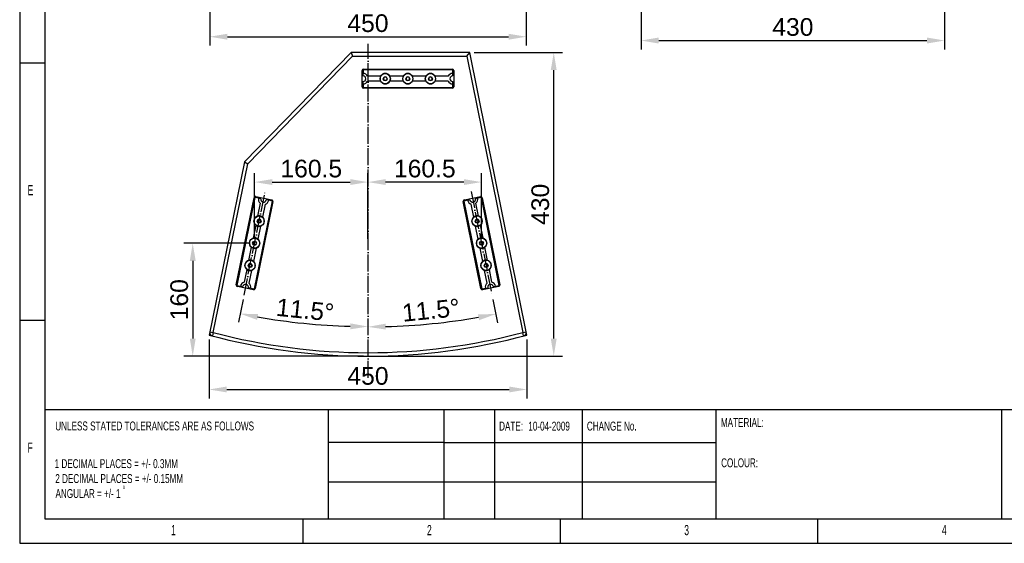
# Model space of a CAD drawing. Header units: millimetres. Extents: x 26293 to 29282, y 1612 to 3704.
# Tile 1 of 48: x 26293 to 27687, y 1612 to 2353. Entities that reach past the tile are written whole.
import ezdxf
from ezdxf.enums import TextEntityAlignment as Align

# ---------------------------------------------------------------- set-up
doc = ezdxf.new("R2010")
doc.units = ezdxf.units.MM
doc.linetypes.add('ACAD_ISO04W100', pattern=[30, 24, -3, 0, -3])
for name, color, linetype in [('1', 7, 'Continuous'), ('2', 7, 'Continuous'), ('3', 1, 'ACAD_ISO04W100')]:
    doc.layers.add(name, color=color, linetype=linetype)
doc.styles.add('_TCW_TXTSTY_107', font='arial.ttf', dxfattribs={"width": 0.605, "height": 1.972126})
doc.styles.add('_TCW_TXTSTY_10C', font='ARIALN.TTF', dxfattribs={"width": 0.79, "height": 1.723333})
doc.styles.add('_TCW_TXTSTY_10D', font='ARIALN.TTF', dxfattribs={"width": 0.8, "height": 1.723333})
doc.styles.add('_TCW_TXTSTY_10F', font='ARIALN.TTF', dxfattribs={"width": 0.8, "height": 0.647778})
doc.styles.get("Standard").update_dxf_attribs({"font": 'arial.ttf'})
doc.dimstyles.new('ISO-25', dxfattribs={"dimscale": 10, "dimtxt": 2.5, "dimasz": 2.5, "dimexe": 1.25, "dimexo": 0.625, "dimtad": 1, "dimtoh": 1, "dimdsep": 46, "dimtxsty": 'Standard', "dimcen": 2.5, "dimadec": 1, "dimazin": 0, "dimtfac": 1, "dimtofl": 0, "dimtmove": 0, "dimatfit": 3, "dimfxl": 1, "dimarcsym": 0})

# ---------------------------------------------------------------- blocks, each defined once
blk = doc.blocks.new('*D3')
at = {"layer": '2', "color": 0, "lineweight": -2}
for p, q in [((26562.1, 2372.5), (26562.1, 2316.2)), ((27010.4, 2372.5), (27010.4, 2316.2)), ((26587.1, 2328.7), (26985.4, 2328.7))]:
    blk.add_line(p, q, dxfattribs=at)
at = {"layer": '2', "color": 0}
for points in [[(26587.1, 2332.9), (26587.1, 2324.5), (26562.1, 2328.7)], [(26985.4, 2332.9), (26985.4, 2324.5), (27010.4, 2328.7)]]:
    blk.add_solid(points, dxfattribs=at)
at = {"layer": 'Defpoints', "color": 0}
for p in [(26562.1, 2378.7), (27010.4, 2378.7), (27010.4, 2328.7)]:
    blk.add_point(p, dxfattribs=at)
at = {"layer": '2', "color": 0, "insert": (26786.2, 2347.7), "char_height": 25, "attachment_point": 5}
blk.add_mtext('450', dxfattribs=at)
blk = doc.blocks.new('*D5')
at = {"layer": '2', "color": 0, "lineweight": -2}
for p, q in [((26561.2, 1900.1), (26561.2, 1816.8)), ((27011.2, 1900.1), (27011.2, 1816.8)), ((26586.2, 1829.3), (26986.2, 1829.3))]:
    blk.add_line(p, q, dxfattribs=at)
at = {"layer": '2', "color": 0}
for points in [[(26586.2, 1833.5), (26586.2, 1825.2), (26561.2, 1829.3)], [(26986.2, 1833.5), (26986.2, 1825.2), (27011.2, 1829.3)]]:
    blk.add_solid(points, dxfattribs=at)
at = {"layer": 'Defpoints', "color": 0}
for p in [(26561.2, 1906.4), (27011.2, 1906.4), (27011.2, 1829.3)]:
    blk.add_point(p, dxfattribs=at)
at = {"layer": '2', "color": 0, "insert": (26786.2, 1848.4), "char_height": 25, "attachment_point": 5}
blk.add_mtext('450', dxfattribs=at)
blk = doc.blocks.new('*D6')
at = {"layer": '2', "color": 0, "lineweight": -2}
for p, q in [((26936.5, 2306.4), (27061.8, 2306.4)), ((27049.3, 1901.4), (27049.3, 2281.4)), ((26792.5, 1876.4), (27061.8, 1876.4))]:
    blk.add_line(p, q, dxfattribs=at)
at = {"layer": '2', "color": 0}
for points in [[(27045.1, 2281.4), (27053.5, 2281.4), (27049.3, 2306.4)], [(27045.1, 1901.4), (27053.5, 1901.4), (27049.3, 1876.4)]]:
    blk.add_solid(points, dxfattribs=at)
at = {"layer": 'Defpoints', "color": 0}
for p in [(26930.2, 2306.4), (27049.3, 2306.4), (26786.2, 1876.4)]:
    blk.add_point(p, dxfattribs=at)
at = {"layer": '2', "color": 0, "insert": (27030.3, 2091.4), "char_height": 25, "attachment_point": 5, "rotation": 90}
blk.add_mtext('430', dxfattribs=at)
blk = doc.blocks.new('*D7')
at = {"layer": '2', "color": 0, "lineweight": -2}
for p, q in [((27172.9, 2372.5), (27172.9, 2310.8)), ((27602.9, 2372.5), (27602.9, 2310.8)), ((27197.9, 2323.3), (27577.9, 2323.3))]:
    blk.add_line(p, q, dxfattribs=at)
at = {"layer": '2', "color": 0}
for points in [[(27197.9, 2327.5), (27197.9, 2319.1), (27172.9, 2323.3)], [(27577.9, 2327.5), (27577.9, 2319.1), (27602.9, 2323.3)]]:
    blk.add_solid(points, dxfattribs=at)
at = {"layer": 'Defpoints', "color": 0}
for p in [(27172.9, 2378.7), (27602.9, 2378.7), (27602.9, 2323.3)]:
    blk.add_point(p, dxfattribs=at)
at = {"layer": '2', "color": 0, "insert": (27387.9, 2342.3), "char_height": 25, "attachment_point": 5}
blk.add_mtext('430', dxfattribs=at)
blk = doc.blocks.new('*D14')
at = {"layer": '2', "color": 0, "lineweight": -2}
for p, q in [((26625.6, 2042.6), (26625.6, 2135.4)), ((26786.2, 2042.6), (26786.2, 2135.4)), ((26650.6, 2122.9), (26761.2, 2122.9))]:
    blk.add_line(p, q, dxfattribs=at)
at = {"layer": '2', "color": 0}
for points in [[(26650.6, 2127.1), (26650.6, 2118.8), (26625.6, 2122.9)], [(26761.2, 2127.1), (26761.2, 2118.8), (26786.2, 2122.9)]]:
    blk.add_solid(points, dxfattribs=at)
at = {"layer": 'Defpoints', "color": 0}
for p in [(26786.2, 2122.9), (26625.6, 2036.4), (26786.2, 2036.4)]:
    blk.add_point(p, dxfattribs=at)
at = {"layer": '2', "color": 0, "insert": (26705.9, 2141.9), "char_height": 25, "attachment_point": 5}
blk.add_mtext('160.5', dxfattribs=at)
blk = doc.blocks.new('*D15')
at = {"layer": '2', "color": 0, "lineweight": -2}
blk.add_line((26963.2, 1956.9), (26969.8, 1923.9), dxfattribs=at)
blk.add_arc((26786.2, 2830.6), 912.6, 271.5697, 279.8779, dxfattribs=at)
at = {"layer": '2', "color": 0}
for points in [[(26942, 1935.6), (26943.6, 1927.4), (26967.4, 1936.2)], [(26811.3, 1914.2), (26811.2, 1922.5), (26786.2, 1918)]]:
    blk.add_solid(points, dxfattribs=at)
at = {"layer": 'Defpoints', "color": 0}
for p in [(26786.2, 2318.6), (26932.2, 2109.8), (26961.9, 1963), (26847, 1920), (26786.2, 1845.8)]:
    blk.add_point(p, dxfattribs=at)
at = {"layer": '2', "color": 0, "insert": (26875.4, 1941.5), "char_height": 25, "attachment_point": 5, "rotation": 5.7238}
blk.add_mtext('11.5%%D', dxfattribs=at)
blk = doc.blocks.new('*D16')
at = {"layer": '2', "color": 0, "lineweight": -2}
blk.add_line((26609.4, 1956.9), (26602.8, 1924.4), dxfattribs=at)
blk.add_arc((26786.2, 2823.4), 905, 260.0482, 268.4172, dxfattribs=at)
at = {"layer": '2', "color": 0}
for points in [[(26629.1, 1927.9), (26630.6, 1936.1), (26605.3, 1936.6)], [(26761.3, 1922.9), (26761.2, 1914.5), (26786.2, 1918.4)]]:
    blk.add_solid(points, dxfattribs=at)
at = {"layer": 'Defpoints', "color": 0}
for p in [(26786.2, 2318.6), (26640.6, 2109.8), (26610.7, 1963), (26665.1, 1926.5), (26786.2, 1845.8)]:
    blk.add_point(p, dxfattribs=at)
at = {"layer": '2', "color": 0, "insert": (26697.2, 1941.9), "char_height": 25, "attachment_point": 5, "rotation": 354.2327}
blk.add_mtext('11.5°', dxfattribs=at)
blk = doc.blocks.new('*D20')
at = {"layer": '2', "color": 0, "lineweight": -2}
for p, q in [((26619.4, 2036.4), (26525.5, 2036.4)), ((26538, 2011.4), (26538, 1901.4)), ((26780, 1876.4), (26525.5, 1876.4))]:
    blk.add_line(p, q, dxfattribs=at)
at = {"layer": '2', "color": 0}
for points in [[(26533.9, 2011.4), (26542.2, 2011.4), (26538, 2036.4)], [(26533.9, 1901.4), (26542.2, 1901.4), (26538, 1876.4)]]:
    blk.add_solid(points, dxfattribs=at)
at = {"layer": 'Defpoints', "color": 0}
for p in [(26625.6, 2036.4), (26538, 1876.4), (26786.2, 1876.4)]:
    blk.add_point(p, dxfattribs=at)
at = {"layer": '2', "color": 0, "insert": (26519, 1956.4), "char_height": 25, "attachment_point": 5, "rotation": 90}
blk.add_mtext('160', dxfattribs=at)
blk = doc.blocks.new('*D21')
at = {"layer": '2', "color": 0, "lineweight": -2}
for p, q in [((26786.2, 2042.6), (26786.2, 2135.4)), ((26947.1, 2042.6), (26947.1, 2135.4)), ((26922.1, 2122.9), (26811.2, 2122.9))]:
    blk.add_line(p, q, dxfattribs=at)
at = {"layer": '2', "color": 0}
for points in [[(26811.2, 2127.1), (26811.2, 2118.8), (26786.2, 2122.9)], [(26922.1, 2127.1), (26922.1, 2118.8), (26947.1, 2122.9)]]:
    blk.add_solid(points, dxfattribs=at)
at = {"layer": 'Defpoints', "color": 0}
for p in [(26786.2, 2122.9), (26786.2, 2036.4), (26947.1, 2036.4)]:
    blk.add_point(p, dxfattribs=at)
at = {"layer": '2', "color": 0, "insert": (26866.7, 2141.9), "char_height": 25, "attachment_point": 5}
blk.add_mtext('160.5', dxfattribs=at)

msp = doc.modelspace()

# ---------------------------------------------------------------- linework, layer by layer
for p, q in [((26292.959, 3703.961), (26292.959, 1611.591)), ((26328.722, 3668.99), (26328.722, 1646.451)), ((26292.958, 2291.698), (26329.411, 2291.698)), ((26329.411, 1927.174), (26292.958, 1927.174)), ((26328.722, 1801.086), (29246.722, 1801.086)), ((26729.986, 1801.086), (26729.986, 1646.451)), ((26893.807, 1801.086), (26893.807, 1646.451)), ((26965.385, 1801.086), (26965.385, 1646.451)), ((27089.681, 1801.086), (27089.681, 1646.451)), ((27279.029, 1801.086), (27279.029, 1646.451)), ((27683.646, 1801.086), (27683.646, 1646.451)), ((26893.807, 1754.181), (26729.986, 1754.181)), ((26893.807, 1754.181), (27279.029, 1754.181)), ((26729.986, 1698.687), (27279.029, 1698.687)), ((26328.722, 1646.451), (27904.086, 1646.451)), ((26693.935, 1646.451), (26693.935, 1611.591)), ((27058.459, 1646.451), (27058.459, 1611.591)), ((27422.984, 1646.451), (27422.984, 1611.591)), ((26292.959, 1611.591), (29282.059, 1611.591))]:
    msp.add_line(p, q)
at = {"layer": '1'}
for p, q in [((26762.246, 2306.399), (26611.246, 2151.399)), ((26615.851, 2148.961), (26764.355, 2301.399)), ((26930.246, 2306.399), (26762.246, 2306.399)), ((26762.246, 2306.399), (26764.355, 2301.399)), ((26764.355, 2301.399), (26926.157, 2301.399)), ((26926.157, 2301.399), (26930.246, 2306.399)), ((26926.157, 2301.399), (27005.413, 1910.01)), ((27011.246, 1906.399), (26930.246, 2306.399)), ((26777.783, 2257.699), (26777.783, 2280.899)), ((26906.183, 2281.999), (26779.183, 2281.999)), ((26779.183, 2281.999), (26779.183, 2276.699)), ((26779.183, 2273.299), (26779.183, 2276.699)), ((26779.783, 2282.899), (26905.583, 2282.899)), ((26906.183, 2276.699), (26906.183, 2281.999)), ((26906.183, 2273.299), (26906.183, 2276.699)), ((26907.583, 2280.899), (26907.583, 2257.699)), ((26779.183, 2261.899), (26779.183, 2265.299)), ((26779.183, 2261.899), (26779.183, 2256.599)), ((26804.163, 2272.799), (26785.703, 2272.799)), ((26804.163, 2265.799), (26785.703, 2265.799)), ((26807.796, 2269.299), (26809.239, 2271.799)), ((26809.239, 2266.799), (26807.796, 2269.299)), ((26809.239, 2271.799), (26812.126, 2271.799)), ((26812.126, 2266.799), (26809.239, 2266.799)), ((26812.126, 2271.799), (26813.569, 2269.299)), ((26813.569, 2269.299), (26812.126, 2266.799)), ((26836.163, 2272.799), (26817.203, 2272.799)), ((26836.163, 2265.799), (26817.203, 2265.799)), ((26839.796, 2269.299), (26841.239, 2271.799)), ((26841.239, 2266.799), (26839.796, 2269.299)), ((26841.239, 2271.799), (26844.126, 2271.799)), ((26844.126, 2266.799), (26841.239, 2266.799)), ((26844.126, 2271.799), (26845.569, 2269.299)), ((26845.569, 2269.299), (26844.126, 2266.799)), ((26868.163, 2272.799), (26849.203, 2272.799)), ((26868.163, 2265.799), (26849.203, 2265.799)), ((26871.796, 2269.299), (26873.239, 2271.799)), ((26873.239, 2266.799), (26871.796, 2269.299)), ((26873.239, 2271.799), (26876.126, 2271.799)), ((26876.126, 2266.799), (26873.239, 2266.799)), ((26876.126, 2271.799), (26877.569, 2269.299)), ((26877.569, 2269.299), (26876.126, 2266.799)), ((26899.663, 2272.799), (26881.203, 2272.799)), ((26899.663, 2265.799), (26881.203, 2265.799)), ((26906.183, 2261.899), (26906.183, 2265.299)), ((26906.183, 2256.599), (26906.183, 2261.899)), ((26779.183, 2256.599), (26906.183, 2256.599)), ((26905.583, 2255.699), (26779.783, 2255.699)), ((26611.246, 2151.399), (26561.246, 1906.399)), ((26567.085, 1910.008), (26615.851, 2148.961)), ((26611.246, 2151.399), (26615.851, 2148.961)), ((26599.738, 1977.489), (26624.893, 2100.748)), ((26625.895, 2101.156), (26600.5, 1976.721)), ((26625.387, 1971.642), (26650.782, 2096.077)), ((26631.088, 2100.096), (26625.895, 2101.156)), ((26651.544, 2095.309), (26626.389, 1972.05)), ((26627.253, 2102.308), (26649.984, 2097.669)), ((26633.606, 2092.928), (26629.914, 2074.841)), ((26634.419, 2099.416), (26631.088, 2100.096)), ((26645.589, 2097.137), (26642.258, 2097.817)), ((26650.782, 2096.077), (26645.589, 2097.137)), ((26946.222, 1972.051), (26921.254, 2095.348)), ((26927.212, 2097.167), (26922.017, 2096.115)), ((26922.017, 2096.115), (26947.223, 1971.642)), ((26922.818, 2097.706), (26945.556, 2102.31)), ((26927.212, 2097.167), (26930.544, 2097.842)), ((26938.385, 2099.43), (26941.718, 2100.104)), ((26942.853, 2074.847), (26939.189, 2092.94)), ((26946.912, 2101.156), (26941.718, 2100.104)), ((26972.118, 1976.683), (26946.912, 2101.156)), ((26947.913, 2100.747), (26972.881, 1977.449)), ((26640.464, 2091.528), (26636.773, 2073.441)), ((26935.992, 2073.458), (26932.328, 2091.551)), ((26629.153, 2067.753), (26630.596, 2070.253)), ((26630.596, 2065.253), (26629.153, 2067.753)), ((26630.596, 2070.253), (26633.483, 2070.253)), ((26633.483, 2065.253), (26630.596, 2065.253)), ((26633.483, 2070.253), (26634.927, 2067.753)), ((26634.927, 2067.753), (26633.483, 2065.253)), ((26937.83, 2067.762), (26939.273, 2070.262)), ((26939.273, 2065.262), (26937.83, 2067.762)), ((26939.273, 2070.262), (26942.16, 2070.262)), ((26942.16, 2065.262), (26939.273, 2065.262)), ((26942.16, 2070.262), (26943.603, 2067.762)), ((26943.603, 2067.762), (26942.16, 2065.262)), ((26627.307, 2062.064), (26623.516, 2043.487)), ((26634.165, 2060.665), (26630.374, 2042.087)), ((26942.343, 2042.095), (26938.58, 2060.677)), ((26949.204, 2043.484), (26945.441, 2062.067)), ((26622.754, 2036.399), (26624.198, 2038.899)), ((26624.198, 2033.899), (26622.754, 2036.399)), ((26624.198, 2038.899), (26627.084, 2038.899)), ((26627.084, 2038.899), (26628.528, 2036.399)), ((26628.528, 2036.399), (26627.084, 2033.899)), ((26944.181, 2036.399), (26945.624, 2038.899)), ((26945.624, 2033.899), (26944.181, 2036.399)), ((26945.624, 2038.899), (26948.511, 2038.899)), ((26948.511, 2038.899), (26949.955, 2036.399)), ((26949.955, 2036.399), (26948.511, 2033.899)), ((26620.908, 2030.711), (26617.117, 2012.133)), ((26627.767, 2029.311), (26623.975, 2010.734)), ((26627.084, 2033.899), (26624.198, 2033.899)), ((26948.694, 2010.731), (26944.931, 2029.314)), ((26948.511, 2033.899), (26945.624, 2033.899)), ((26955.555, 2012.12), (26951.792, 2030.703)), ((26614.509, 1999.357), (26610.818, 1981.27)), ((26616.356, 2005.045), (26617.799, 2007.545)), ((26617.799, 2002.545), (26616.356, 2005.045)), ((26621.368, 1997.957), (26617.677, 1979.87)), ((26617.799, 2007.545), (26620.686, 2007.545)), ((26620.686, 2002.545), (26617.799, 2002.545)), ((26620.686, 2007.545), (26622.129, 2005.045)), ((26622.129, 2005.045), (26620.686, 2002.545)), ((26950.532, 2005.036), (26951.975, 2007.536)), ((26951.975, 2002.536), (26950.532, 2005.036)), ((26954.946, 1979.858), (26951.283, 1997.951)), ((26951.975, 2007.536), (26954.862, 2007.536)), ((26954.862, 2002.536), (26951.975, 2002.536)), ((26954.862, 2007.536), (26956.306, 2005.036)), ((26956.306, 2005.036), (26954.862, 2002.536)), ((26961.807, 1981.247), (26958.143, 1999.34)), ((26600.5, 1976.721), (26605.693, 1975.661)), ((26624.029, 1970.49), (26601.298, 1975.129)), ((26609.024, 1974.981), (26605.693, 1975.661)), ((26620.194, 1972.702), (26616.863, 1973.382)), ((26620.194, 1972.702), (26625.387, 1971.642)), ((26947.223, 1971.642), (26952.418, 1972.694)), ((26971.318, 1975.092), (26948.579, 1970.488)), ((26952.418, 1972.694), (26955.75, 1973.368)), ((26963.591, 1974.956), (26966.924, 1975.631)), ((26966.924, 1975.631), (26972.118, 1976.683)), ((26562.186, 1911.008), (26567.085, 1910.008)), ((27005.413, 1910.01), (27010.314, 1911.002)), ((26567.085, 1910.008), (26565.802, 1905.175)), ((27006.697, 1905.177), (27005.413, 1910.01))]:
    msp.add_line(p, q, dxfattribs=at)
for centre in [(26810.683, 2269.299), (26842.683, 2269.299), (26874.683, 2269.299), (26632.04, 2067.753), (26940.717, 2067.762), (26625.641, 2036.399), (26947.068, 2036.399), (26619.242, 2005.045), (26953.419, 2005.036)]:
    msp.add_circle(centre, 7.25, dxfattribs=at)
for centre, radius, start, end in [((26779.783, 2280.899), 2, 90, 180), ((26779.183, 2269.299), 7.4, 28.227452, 90), ((26779.183, 2269.299), 4, 270, 90), ((26810.683, 2269.299), 7.4, 28.227452, 151.772548), ((26842.683, 2269.299), 7.4, 28.227452, 151.772548), ((26874.683, 2269.299), 7.4, 28.227452, 151.772548), ((26906.183, 2269.299), 7.4, 90, 151.772548), ((26906.183, 2269.299), 4, 90, 270), ((26905.583, 2280.899), 2, 360, 90), ((26779.183, 2269.299), 7.4, 270, 331.772548), ((26810.683, 2269.299), 7.4, 151.772548, 208.227452), ((26810.683, 2269.299), 7.4, 208.227452, 331.772548), ((26810.683, 2269.299), 2.5, 150, 210), ((26810.683, 2269.299), 2.5, 90, 150), ((26810.683, 2269.299), 2.5, 210, 270), ((26810.683, 2269.299), 2.5, 30, 90), ((26810.683, 2269.299), 2.5, 270, 330), ((26810.683, 2269.299), 2.5, 330, 30), ((26810.683, 2269.299), 7.4, 331.772548, 28.227452), ((26842.683, 2269.299), 7.4, 151.772548, 208.227452), ((26842.683, 2269.299), 7.4, 208.227452, 331.772548), ((26842.683, 2269.299), 2.5, 150, 210), ((26842.683, 2269.299), 2.5, 90, 150), ((26842.683, 2269.299), 2.5, 210, 270), ((26842.683, 2269.299), 2.5, 30, 90), ((26842.683, 2269.299), 2.5, 270, 330), ((26842.683, 2269.299), 2.5, 330, 30), ((26842.683, 2269.299), 7.4, 331.772548, 28.227452), ((26874.683, 2269.299), 7.4, 151.772548, 208.227452), ((26874.683, 2269.299), 7.4, 208.227452, 331.772548), ((26874.683, 2269.299), 2.5, 150, 210), ((26874.683, 2269.299), 2.5, 90, 150), ((26874.683, 2269.299), 2.5, 210, 270), ((26874.683, 2269.299), 2.5, 30, 90), ((26874.683, 2269.299), 2.5, 270, 330), ((26874.683, 2269.299), 2.5, 330, 30), ((26874.683, 2269.299), 7.4, 331.772548, 28.227452), ((26906.183, 2269.299), 7.4, 208.227452, 270), ((26779.783, 2257.699), 2, 180, 270), ((26905.583, 2257.699), 2, 270, 360), ((26626.853, 2100.348), 2, 78.465379, 168.465379), ((26638.339, 2098.617), 7.4, 168.465379, 230.237927), ((26638.339, 2098.617), 4, 168.465379, 348.465379), ((26638.339, 2098.617), 7.4, 286.692832, 348.465379), ((26649.584, 2095.709), 2, 348.465379, 78.465379), ((26923.215, 2095.745), 2, 101.447596, 191.447596), ((26934.465, 2098.636), 7.4, 191.447596, 253.220144), ((26934.465, 2098.636), 4, 191.447596, 11.447596), ((26934.465, 2098.636), 7.4, 309.675049, 11.447596), ((26945.953, 2100.35), 2, 11.447596, 101.447596), ((26632.04, 2067.753), 7.4, 106.692832, 230.237927), ((26632.04, 2067.753), 2.5, 150, 210), ((26632.04, 2067.753), 2.5, 90, 150), ((26632.04, 2067.753), 2.5, 210, 270), ((26632.04, 2067.753), 7.4, 50.237927, 106.692832), ((26632.04, 2067.753), 2.5, 30, 90), ((26632.04, 2067.753), 2.5, 270, 330), ((26632.04, 2067.753), 7.4, 286.692832, 50.237927), ((26632.04, 2067.753), 2.5, 330, 30), ((26940.717, 2067.762), 7.4, 129.675049, 253.220144), ((26940.717, 2067.762), 7.4, 73.220144, 129.675049), ((26940.717, 2067.762), 2.5, 150, 210), ((26940.717, 2067.762), 2.5, 90, 150), ((26940.717, 2067.762), 2.5, 210, 270), ((26940.717, 2067.762), 2.5, 30, 90), ((26940.717, 2067.762), 2.5, 270, 330), ((26940.717, 2067.762), 7.4, 309.675049, 73.220144), ((26940.717, 2067.762), 2.5, 330, 30), ((26632.04, 2067.753), 7.4, 230.237927, 286.692832), ((26940.717, 2067.762), 7.4, 253.220144, 309.675049), ((26625.641, 2036.399), 7.4, 106.692832, 230.237927), ((26625.641, 2036.399), 2.5, 150, 210), ((26625.641, 2036.399), 2.5, 90, 150), ((26625.641, 2036.399), 7.4, 50.237927, 106.692832), ((26625.641, 2036.399), 2.5, 30, 90), ((26625.641, 2036.399), 7.4, 286.692832, 50.237927), ((26625.641, 2036.399), 2.5, 330, 30), ((26947.068, 2036.399), 7.4, 129.675049, 253.220144), ((26947.068, 2036.399), 7.4, 73.220144, 129.675049), ((26947.068, 2036.399), 2.5, 150, 210), ((26947.068, 2036.399), 2.5, 90, 150), ((26947.068, 2036.399), 2.5, 30, 90), ((26947.068, 2036.399), 7.4, 309.675049, 73.220144), ((26947.068, 2036.399), 2.5, 330, 30), ((26625.641, 2036.399), 7.4, 230.237927, 286.692832), ((26625.641, 2036.399), 2.5, 210, 270), ((26625.641, 2036.399), 2.5, 270, 330), ((26947.068, 2036.399), 2.5, 210, 270), ((26947.068, 2036.399), 7.4, 253.220144, 309.675049), ((26947.068, 2036.399), 2.5, 270, 330), ((26619.242, 2005.045), 7.4, 106.692832, 230.237927), ((26619.242, 2005.045), 7.4, 50.237927, 106.692832), ((26619.242, 2005.045), 7.4, 286.692832, 50.237927), ((26953.419, 2005.036), 7.4, 129.675049, 253.220144), ((26953.419, 2005.036), 7.4, 73.220144, 129.675049), ((26953.419, 2005.036), 7.4, 309.675049, 73.220144), ((26619.242, 2005.045), 7.4, 230.237927, 286.692832), ((26619.242, 2005.045), 2.5, 150, 210), ((26619.242, 2005.045), 2.5, 90, 150), ((26619.242, 2005.045), 2.5, 210, 270), ((26619.242, 2005.045), 2.5, 30, 90), ((26619.242, 2005.045), 2.5, 270, 330), ((26619.242, 2005.045), 2.5, 330, 30), ((26953.419, 2005.036), 2.5, 150, 210), ((26953.419, 2005.036), 2.5, 90, 150), ((26953.419, 2005.036), 2.5, 210, 270), ((26953.419, 2005.036), 7.4, 253.220144, 309.675049), ((26953.419, 2005.036), 2.5, 30, 90), ((26953.419, 2005.036), 2.5, 270, 330), ((26953.419, 2005.036), 2.5, 330, 30), ((26612.944, 1974.181), 7.4, 106.692832, 168.465379), ((26959.671, 1974.162), 7.4, 11.447596, 73.220144), ((26601.698, 1977.089), 2, 168.465379, 258.465379), ((26612.944, 1974.181), 4, 348.465379, 168.465379), ((26612.944, 1974.181), 7.4, 348.465379, 50.237927), ((26624.429, 1972.45), 2, 258.465379, 348.465379), ((26948.182, 1972.448), 2, 191.447596, 281.447596), ((26959.671, 1974.162), 7.4, 129.675049, 191.447596), ((26959.671, 1974.162), 4, 11.447596, 191.447596), ((26970.921, 1977.053), 2, 281.447596, 11.447596), ((26567.085, 1910.008), 5, 168.465379, 255.125464), ((27005.413, 1910.01), 5, 284.875016, 11.447596), ((26786.246, 2735.149), 858.75, 254.810713, 285.189287), ((26786.246, 2735.149), 853.75, 255.124984, 284.874536)]:
    msp.add_arc(centre, radius, start, end, dxfattribs=at)
at = {"layer": '3'}
for p, q in [((26786.246, 1845.838), (26786.246, 2318.597)), ((26610.664, 1963.012), (26640.618, 2109.786)), ((26932.202, 2109.809), (26961.933, 1962.989))]:
    msp.add_line(p, q, dxfattribs=at)

# ---------------------------------------------------------------- texts
for s, height, style, width, p in [('E', 14.378, '_TCW_TXTSTY_107', 0.605, (26304.148, 2104.324)), ('F', 14.378, '_TCW_TXTSTY_107', 0.605, (26304.112, 1739.8)), ('1 DECIMAL PLACES = +/- 0.3MM', 12.56394, '_TCW_TXTSTY_10D', 0.8, (26342.437, 1718.074)), ('2 DECIMAL PLACES = +/- 0.15MM', 12.56394, '_TCW_TXTSTY_10D', 0.8, (26343.349, 1696.911)), ('ANGULAR = +/- 1', 12.56394, '_TCW_TXTSTY_10D', 0.8, (26343.685, 1675.748)), ('1', 14.378, '_TCW_TXTSTY_107', 0.605, (26507.312, 1623.093)), ('2', 14.378, '_TCW_TXTSTY_107', 0.605, (26869.766, 1623.093)), ('3', 14.378, '_TCW_TXTSTY_107', 0.605, (27234.136, 1623.093)), ('4', 14.378, '_TCW_TXTSTY_107', 0.605, (27599.016, 1623.152))]:
    msp.add_text(s, height=height, dxfattribs=dict(style=style, width=width)).set_placement(p)
for s, height, style, width, p in [('MATERIAL:', 12.5639, '_TCW_TXTSTY_10D', 0.801, (27285.96, 1788.89)), ('UNLESS STATED TOLERANCES ARE AS FOLLOWS', 12.56394, '_TCW_TXTSTY_10D', 0.802, (26343.333, 1783.966)), ('DATE:', 12.5639, '_TCW_TXTSTY_10C', 0.799, (26971.939, 1783.771)), ('10-04-2009', 12.5639, '_TCW_TXTSTY_10C', 0.799, (27013.331, 1783.771)), ('CHANGE No.', 12.5639, '_TCW_TXTSTY_10D', 0.801, (27096.265, 1783.827)), ('COLOUR:', 12.5639, '_TCW_TXTSTY_10C', 0.795, (27286.41, 1731.846)), ('0', 4.723, '_TCW_TXTSTY_10F', 0.801, (26438.912, 1693.189))]:
    msp.add_text(s, height=height, dxfattribs=dict(style=style, width=width)).set_placement(p, align=Align.TOP_LEFT)

# ---------------------------------------------------------------- dimensions: what is measured, and where the dimension line sits
at = {"layer": '2'}
for base, p1, p2, text, picture, middle in [((27010.406, 2328.69), (26562.078, 2378.712), (27010.406, 2378.712), '450', '*D3', (26786.242, 2347.705)), ((26786.246, 2122.932), (26625.641, 2036.399), (26786.246, 2036.399), '160.5', '*D14', (26705.943, 2141.946)), ((26786.246, 2122.932), (26947.068, 2036.399), (26786.246, 2036.399), '160.5', '*D21', (26866.657, 2141.946))]:
    dim = msp.add_linear_dim(base=base, p1=p1, p2=p2, text=text, dimstyle='ISO-25', dxfattribs=at)
    dim.commit()
    dim.dimension.update_dxf_attribs({"geometry": picture, "text_midpoint": middle})
for base, p1, p2, picture, middle in [((27602.936, 2323.313), (27172.936, 2378.712), (27602.936, 2378.712), '*D7', (27387.936, 2342.336)), ((27011.246, 1829.348), (26561.246, 1906.399), (27011.246, 1906.399), '*D5', (26786.246, 1848.362))]:
    dim = msp.add_linear_dim(base=base, p1=p1, p2=p2, dimstyle='ISO-25', dxfattribs=at)
    dim.commit()
    dim.dimension.update_dxf_attribs({"geometry": picture, "text_midpoint": middle})
dim = msp.add_angular_dim_2l(base=(26665.148, 1926.492), line1=((26610.664, 1963.012), (26640.618, 2109.786)), line2=((26786.246, 1845.838), (26786.246, 2318.597)), dimstyle='ISO-25', dxfattribs=at)
dim.commit()
dim.dimension.update_dxf_attribs({"geometry": '*D16', "text_midpoint": (26697.213, 1941.852)})
dim = msp.add_angular_dim_2l(base=(26846.978, 1920.026), line1=((26786.246, 1845.838), (26786.246, 2318.597)), line2=((26932.202, 2109.809), (26961.933, 1962.989)), text='11.5%%D', dimstyle='ISO-25', dxfattribs=at)
dim.commit()
dim.dimension.update_dxf_attribs({"geometry": '*D15', "text_midpoint": (26875.364, 1941.473)})
for base, p1, p2, picture, middle in [((27049.295, 2306.399), (26786.246, 1876.399), (26930.246, 2306.399), '*D6', (27030.272, 2091.399)), ((26538.027, 1876.399), (26625.641, 2036.399), (26786.246, 1876.399), '*D20', (26519.013, 1956.399))]:
    dim = msp.add_linear_dim(base=base, p1=p1, p2=p2, angle=90, dimstyle='ISO-25', dxfattribs=at)
    dim.commit()
    dim.dimension.update_dxf_attribs({"geometry": picture, "text_midpoint": middle})

doc.saveas('drawing.dxf')
